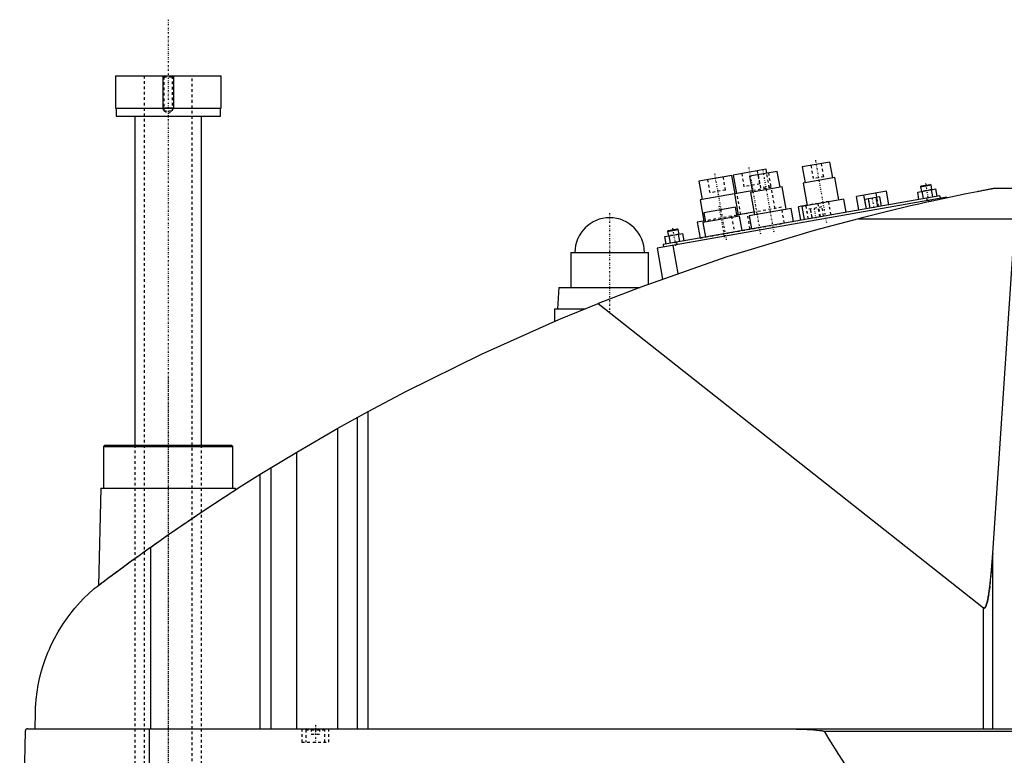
# Model space of a CAD drawing. Extents: x -706 to 181, y -82 to 389.
# Tile 2 of 4: x -706 to -337, y 107 to 382. Entities that reach past the tile are written whole.
import ezdxf

# ---------------------------------------------------------------- set-up
doc = ezdxf.new("R2010")
doc.units = 0
doc.linetypes.add('CENTER', pattern=[1.5, 0.45, -0.5, 0.05, -0.5])
doc.linetypes.add('DASHED', pattern=[2, 1, -1])
for name, color, linetype in [('AM_0', 7, 'CONTINUOUS'), ('AM_10', 7, 'CONTINUOUS'), ('AM_3', 7, 'DASHED'), ('AM_7', 7, 'CENTER')]:
    doc.layers.add(name, color=color, linetype=linetype)

msp = doc.modelspace()

# ---------------------------------------------------------------- linework, layer by layer
at = {"layer": 'AM_0', "color": 7, "linetype": 'CONTINUOUS'}
for p, q in [((-669.75, 360.5), (-669.75, 348.5)), ((-669.75, 360.5), (-630.25, 360.5)), ((-630.25, 348.5), (-630.25, 360.5)), ((-669.75, 348.5), (-630.25, 348.5)), ((-669.5, 348.5), (-669.5, 345.5)), ((-630.5, 345.5), (-630.5, 348.5)), ((-669.5, 345.5), (-630.5, 345.5)), ((-662.5, 345.5), (-662.5, 222.5)), ((-637.5, 222.5), (-637.5, 345.5)), ((-402.65, 328.29), (-412.99, 326.47)), ((-401.61, 322.39), (-402.65, 328.29)), ((-426.55, 325.6), (-438.86, 323.43)), ((-422.35, 324.82), (-432.69, 323)), ((-426.29, 324.13), (-426.55, 325.6)), ((-421.3, 318.91), (-422.35, 324.82)), ((-412.99, 326.47), (-411.95, 320.56)), ((-439.35, 323.35), (-451.66, 321.18)), ((-451.66, 321.18), (-450.44, 314.28)), ((-438.13, 316.45), (-439.35, 323.35)), ((-438.86, 323.43), (-437.64, 316.54)), ((-432.69, 323), (-431.65, 317.09)), ((-400.87, 322.52), (-412.69, 320.43)), ((-412.69, 320.43), (-411.21, 312.06)), ((-399.39, 314.15), (-400.87, 322.52)), ((-431.73, 317.58), (-438.38, 316.41)), ((-420.57, 319.04), (-432.38, 316.96)), ((-432.38, 316.96), (-430.91, 308.59)), ((-419.09, 310.67), (-420.57, 319.04)), ((-381.49, 317.4), (-392.71, 315.42)), ((-385.14, 315.14), (-385.42, 316.71)), ((-380.6, 312.38), (-381.49, 317.4)), ((-369.87, 317.12), (-363.05, 318.32)), ((-369.39, 314.36), (-369.87, 317.12)), ((-368.79, 319.08), (-364.85, 319.78)), ((-368.58, 319.37), (-368.79, 319.08)), ((-368.79, 319.08), (-368.48, 317.36)), ((-368.58, 319.37), (-365.14, 319.98)), ((-367.68, 314.66), (-368.17, 317.42)), ((-364.85, 319.78), (-365.14, 319.98)), ((-364.54, 318.06), (-364.85, 319.78)), ((-364.27, 315.26), (-364.75, 318.02)), ((-362.56, 315.56), (-363.05, 318.32)), ((-340.94, 318.5), (-213.33, 318.5)), ((-358.96, 315.18), (-467.29, 296.08)), ((-361.6, 315.73), (-465, 297.5)), ((-438.37, 316.41), (-451.18, 314.15)), ((-451.18, 314.15), (-449.79, 306.27)), ((-438.38, 316.41), (-436.99, 308.53)), ((-397.42, 314.49), (-413.18, 311.71)), ((-396.56, 309.57), (-397.42, 314.49)), ((-391.83, 310.4), (-392.71, 315.42)), ((-389.06, 310.89), (-389.95, 315.91)), ((-383.98, 315.34), (-389.67, 314.34)), ((-389.06, 310.89), (-389.67, 314.34)), ((-387.64, 311.14), (-388.24, 314.59)), ((-384.79, 311.64), (-385.4, 315.09)), ((-383.37, 311.89), (-383.98, 315.34)), ((-366.52, 314.86), (-366.35, 313.88)), ((-364.87, 314.14), (-364.78, 313.64)), ((-361.6, 315.73), (-361.42, 314.75)), ((-358.96, 315.18), (-358.91, 314.91)), ((-438, 311.4), (-449.82, 309.32)), ((-449.82, 309.32), (-449.21, 305.87)), ((-437.4, 307.95), (-438, 311.4)), ((-431.08, 309.57), (-437.49, 308.44)), ((-417.12, 311.02), (-432.88, 308.24)), ((-416.25, 306.1), (-417.12, 311.02)), ((-411.23, 312.16), (-414.38, 311.6)), ((-413.49, 306.58), (-414.38, 311.6)), ((-413.18, 311.71), (-412.31, 306.79)), ((-411.6, 311.99), (-411.61, 312.09)), ((-449.31, 306.36), (-452.25, 305.84)), ((-452.25, 305.84), (-451.21, 299.93)), ((-436.41, 308.13), (-450.2, 305.69)), ((-450.2, 305.69), (-449.24, 300.28)), ((-435.46, 302.71), (-436.41, 308.13)), ((-432.88, 308.24), (-432.01, 303.32)), ((-392.03, 307.16), (-333.43, 307.16)), ((-341.83, 182.23), (-333.43, 307.16)), ((-463.33, 302.41), (-459.39, 303.1)), ((-463.12, 302.7), (-463.33, 302.41)), ((-463.33, 302.41), (-463.02, 300.69)), ((-463.12, 302.7), (-459.68, 303.31)), ((-459.39, 303.1), (-459.68, 303.31)), ((-459.08, 301.38), (-459.39, 303.1)), ((-464.41, 300.44), (-457.59, 301.64)), ((-463.93, 297.69), (-464.41, 300.44)), ((-462.22, 297.99), (-462.71, 300.74)), ((-460.08, 298.37), (-459.9, 297.38)), ((-458.81, 298.59), (-459.3, 301.34)), ((-457.1, 298.89), (-457.59, 301.64)), ((-499.5, 294.5), (-499.5, 281.5)), ((-499.5, 294.5), (-470.5, 294.5)), ((-470.5, 282.67), (-470.5, 294.5)), ((-467.29, 296.08), (-465.26, 284.59)), ((-465, 297.5), (-464.83, 296.52)), ((-461.38, 297.12), (-459.53, 286.63)), ((-504, 281.5), (-504.5, 273.5)), ((-504, 281.5), (-473.65, 281.5)), ((-505.65, 273.5), (-505.65, 268.73)), ((-505.65, 273.5), (-494.16, 273.5)), ((-489.33, 275.44), (-345.22, 161.75)), ((-586.56, 228.89), (-575.22, 235.17)), ((-579.22, 116.6), (-579.22, 232.98)), ((-575.22, 116.6), (-575.22, 235.17)), ((-601.96, 219.97), (-586.56, 228.89)), ((-586.56, 116.6), (-586.56, 228.89)), ((-673.67, 222.5), (-674.17, 222)), ((-674.17, 222), (-674.17, 206.5)), ((-674.17, 222), (-625.83, 222)), ((-673.67, 222.5), (-626.33, 222.5)), ((-625.83, 222), (-626.33, 222.5)), ((-625.83, 206.5), (-625.83, 222)), ((-615.65, 211.64), (-601.96, 219.97)), ((-601.96, 116.6), (-601.96, 219.97)), ((-611.52, 116.6), (-611.52, 214.2)), ((-615.65, 116.6), (-615.65, 211.64)), ((-675.17, 206.5), (-676.04, 170.15)), ((-675.17, 206.5), (-624.83, 206.5)), ((-624.81, 205.86), (-624.83, 206.5)), ((-656.53, 116.6), (-656.53, 184.45)), ((-341.83, 116.6), (-341.83, 182.23)), ((-345.22, 116.6), (-345.22, 161.75)), ((-699.77, 116.6), (-699.63, 122.62)), ((-703.45, 115.63), (-705.5, 34.5)), ((-702.45, 116.6), (-132.05, 116.6)), ((-657.01, 34.5), (-657.01, 116.6)), ((-404.88, 115.63), (-188.61, 115.63))]:
    msp.add_line(p, q, dxfattribs=at)
for points in [[(-340.94, 318.5, 0), (-340.94, 318.5, 0), (-340.94, 318.5, 0), (-340.94, 318.5, 0), (-340.95, 318.5, 0), (-340.95, 318.5, 0), (-340.96, 318.49, 0), (-340.98, 318.49, 0), (-341, 318.49, 0), (-341.02, 318.48, 0), (-341.04, 318.48, 0), (-341.05, 318.48, 0), (-341.06, 318.48, 0), (-341.09, 318.47, 0), (-341.12, 318.47, 0), (-341.15, 318.46, 0), (-341.19, 318.45, 0), (-341.22, 318.45, 0), (-341.24, 318.44, 0), (-341.26, 318.44, 0), (-341.3, 318.43, 0), (-341.35, 318.42, 0), (-341.37, 318.42, 0), (-341.39, 318.41, 0), (-341.44, 318.41, 0), (-341.48, 318.4, 0), (-341.51, 318.39, 0), (-341.53, 318.39, 0), (-341.58, 318.38, 0), (-341.64, 318.37, 0), (-341.69, 318.36, 0), (-341.74, 318.35, 0), (-341.8, 318.34, 0), (-341.83, 318.33, 0), (-341.86, 318.33, 0), (-341.91, 318.32, 0), (-341.97, 318.31, 0), (-342.03, 318.29, 0), (-342.08, 318.28, 0), (-342.14, 318.27, 0), (-342.17, 318.27, 0), (-342.2, 318.26, 0), (-342.26, 318.25, 0), (-342.32, 318.24, 0), (-342.53, 318.2, 0), (-342.91, 318.13, 0), (-343.31, 318.05, 0), (-343.52, 318.01, 0), (-343.73, 317.97, 0), (-344.16, 317.89, 0), (-344.6, 317.8, 0), (-345.06, 317.71, 0), (-345.52, 317.63, 0), (-345.99, 317.53, 0), (-346.22, 317.49, 0), (-346.46, 317.44, 0), (-346.93, 317.35, 0), (-347.41, 317.26, 0), (-347.64, 317.21, 0), (-349.05, 316.93, 0), (-351.78, 316.39, 0), (-354.59, 315.81, 0), (-357.47, 315.21, 0), (-360.41, 314.59, 0), (-363.39, 313.95, 0), (-364.9, 313.62, 0), (-366.41, 313.28, 0), (-369.46, 312.6, 0), (-372.52, 311.91, 0), (-375.58, 311.19, 0), (-378.64, 310.47, 0), (-381.68, 309.74, 0), (-383.19, 309.37, 0), (-384.69, 309.01, 0), (-387.67, 308.27, 0), (-390.59, 307.53, 0), (-392.03, 307.16, 0)], [(-392.03, 307.16, 0), (-408.52, 302.74, 0), (-441.19, 292.86, 0), (-473.4, 281.59, 0), (-489.33, 275.44, 0)], [(-575.22, 235.17, 0), (-561.24, 242.59, 0), (-532.87, 256.58, 0), (-503.96, 269.45, 0), (-489.33, 275.44, 0)], [(-656.53, 184.45, 0), (-649.84, 189.16, 0), (-636.3, 198.36, 0), (-622.58, 207.29, 0), (-615.65, 211.64, 0)], [(-678.19, 168.52, 0), (-677.65, 168.93, 0), (-676.56, 169.75, 0), (-675.45, 170.59, 0), (-674.89, 171.01, 0), (-674.33, 171.44, 0), (-673.19, 172.3, 0), (-672.03, 173.16, 0), (-670.86, 174.04, 0), (-669.67, 174.92, 0), (-668.47, 175.81, 0), (-667.86, 176.26, 0), (-667.25, 176.7, 0), (-666.03, 177.6, 0), (-664.79, 178.51, 0), (-663.54, 179.42, 0), (-662.29, 180.33, 0), (-661.02, 181.24, 0), (-660.38, 181.7, 0), (-659.75, 182.16, 0), (-658.46, 183.08, 0), (-657.18, 184, 0), (-656.53, 184.45, 0)], [(-345.22, 161.75, 0), (-345.21, 161.75, 0), (-345.21, 161.75, 0), (-345.2, 161.74, 0), (-345.2, 161.74, 0), (-345.2, 161.74, 0), (-345.19, 161.73, 0), (-345.19, 161.73, 0), (-345.18, 161.73, 0), (-345.17, 161.72, 0), (-345.17, 161.72, 0), (-345.17, 161.72, 0), (-345.16, 161.71, 0), (-345.16, 161.71, 0), (-345.15, 161.71, 0), (-345.15, 161.71, 0), (-345.14, 161.7, 0), (-345.14, 161.7, 0), (-345.13, 161.7, 0), (-345.13, 161.7, 0), (-345.12, 161.69, 0), (-345.12, 161.69, 0), (-345.12, 161.69, 0), (-345.11, 161.69, 0), (-345.11, 161.69, 0), (-345.1, 161.68, 0), (-345.1, 161.68, 0), (-345.1, 161.68, 0), (-345.09, 161.68, 0), (-345.08, 161.68, 0), (-345.08, 161.68, 0), (-345.07, 161.68, 0), (-345.07, 161.67, 0), (-345.07, 161.67, 0), (-345.06, 161.67, 0), (-345.06, 161.67, 0), (-345.05, 161.67, 0), (-345.05, 161.67, 0), (-345.04, 161.67, 0), (-345.03, 161.67, 0), (-345.03, 161.67, 0), (-345.03, 161.67, 0), (-345.02, 161.67, 0), (-345.02, 161.67, 0), (-345.01, 161.67, 0), (-345.01, 161.67, 0), (-345, 161.67, 0), (-345, 161.67, 0), (-344.99, 161.67, 0), (-344.99, 161.67, 0), (-344.98, 161.67, 0), (-344.98, 161.67, 0), (-344.97, 161.67, 0), (-344.97, 161.67, 0), (-344.96, 161.67, 0), (-344.96, 161.67, 0), (-344.96, 161.67, 0), (-344.95, 161.67, 0), (-344.94, 161.67, 0), (-344.94, 161.67, 0), (-344.93, 161.67, 0), (-344.93, 161.68, 0), (-344.93, 161.68, 0), (-344.92, 161.68, 0), (-344.92, 161.68, 0), (-344.91, 161.68, 0), (-344.91, 161.68, 0), (-344.9, 161.68, 0), (-344.9, 161.68, 0), (-344.9, 161.69, 0), (-344.89, 161.69, 0), (-344.89, 161.69, 0), (-344.88, 161.69, 0), (-344.88, 161.69, 0), (-344.87, 161.7, 0), (-344.87, 161.7, 0), (-344.86, 161.7, 0), (-344.86, 161.7, 0), (-344.85, 161.7, 0), (-344.85, 161.71, 0), (-344.84, 161.71, 0), (-344.84, 161.71, 0), (-344.83, 161.72, 0), (-344.83, 161.72, 0), (-344.83, 161.72, 0), (-344.82, 161.72, 0), (-344.81, 161.73, 0), (-344.81, 161.73, 0), (-344.8, 161.74, 0), (-344.8, 161.74, 0), (-344.79, 161.74, 0), (-344.79, 161.74, 0), (-344.79, 161.75, 0), (-344.78, 161.75, 0), (-344.78, 161.76, 0), (-344.77, 161.76, 0), (-344.76, 161.77, 0), (-344.76, 161.77, 0), (-344.76, 161.77, 0), (-344.75, 161.78, 0), (-344.75, 161.78, 0), (-344.73, 161.8, 0), (-344.71, 161.82, 0), (-344.69, 161.84, 0), (-344.66, 161.88, 0), (-344.63, 161.92, 0), (-344.61, 161.94, 0), (-344.59, 161.97, 0), (-344.56, 162.02, 0), (-344.52, 162.08, 0), (-344.51, 162.11, 0), (-344.49, 162.14, 0), (-344.46, 162.2, 0), (-344.42, 162.27, 0), (-344.39, 162.34, 0), (-344.36, 162.42, 0), (-344.32, 162.5, 0), (-344.31, 162.54, 0), (-344.29, 162.59, 0), (-344.26, 162.67, 0), (-344.22, 162.77, 0), (-344.11, 163.13, 0), (-343.91, 163.86, 0), (-343.71, 164.73, 0), (-343.52, 165.75, 0), (-343.42, 166.32, 0), (-343.32, 166.92, 0), (-343.13, 168.22, 0), (-342.95, 169.66, 0), (-342.32, 175.77, 0), (-341.83, 182.23, 0)], [(-699.63, 122.62, 0), (-699.63, 122.9, 0), (-699.61, 123.44, 0), (-699.59, 123.97, 0), (-699.58, 124.22, 0), (-699.56, 124.47, 0), (-699.53, 124.96, 0), (-699.5, 125.44, 0), (-699.47, 125.91, 0), (-699.43, 126.37, 0), (-699.39, 126.83, 0), (-699.37, 127.05, 0), (-699.35, 127.27, 0), (-699.31, 127.72, 0), (-699.26, 128.15, 0), (-699.07, 129.67, 0), (-698.88, 130.94, 0), (-698.67, 132.21, 0), (-698.16, 134.76, 0), (-697.54, 137.32, 0), (-696.8, 139.89, 0), (-695.93, 142.48, 0), (-694.93, 145.07, 0), (-694.38, 146.37, 0), (-693.8, 147.67, 0), (-692.52, 150.27, 0), (-691.09, 152.85, 0), (-689.52, 155.41, 0), (-687.8, 157.92, 0), (-685.93, 160.4, 0), (-684.94, 161.61, 0), (-683.91, 162.81, 0), (-681.74, 165.15, 0), (-679.41, 167.42, 0), (-678.19, 168.52, 0)], [(-702.45, 116.6, 0), (-702.48, 116.6, 0), (-702.54, 116.6, 0), (-702.61, 116.59, 0), (-702.64, 116.58, 0), (-702.67, 116.57, 0), (-702.74, 116.56, 0), (-702.8, 116.54, 0), (-702.86, 116.51, 0), (-702.93, 116.48, 0), (-702.99, 116.44, 0), (-703.02, 116.42, 0), (-703.05, 116.4, 0), (-703.1, 116.36, 0), (-703.16, 116.3, 0), (-703.21, 116.24, 0), (-703.27, 116.18, 0), (-703.3, 116.13, 0), (-703.3, 116.12, 0), (-703.31, 116.11, 0), (-703.32, 116.1, 0), (-703.32, 116.09, 0), (-703.33, 116.08, 0), (-703.34, 116.06, 0), (-703.34, 116.05, 0), (-703.35, 116.04, 0), (-703.35, 116.03, 0), (-703.36, 116.01, 0), (-703.37, 116, 0), (-703.37, 115.99, 0), (-703.38, 115.97, 0), (-703.39, 115.95, 0), (-703.39, 115.93, 0), (-703.4, 115.91, 0), (-703.41, 115.89, 0), (-703.41, 115.88, 0), (-703.41, 115.87, 0), (-703.42, 115.84, 0), (-703.43, 115.82, 0), (-703.43, 115.79, 0), (-703.43, 115.78, 0), (-703.43, 115.77, 0), (-703.44, 115.77, 0), (-703.44, 115.77, 0), (-703.44, 115.76, 0), (-703.44, 115.76, 0), (-703.44, 115.75, 0), (-703.44, 115.75, 0), (-703.44, 115.74, 0), (-703.44, 115.74, 0), (-703.44, 115.74, 0), (-703.44, 115.73, 0), (-703.44, 115.73, 0), (-703.44, 115.72, 0), (-703.44, 115.72, 0), (-703.44, 115.72, 0), (-703.44, 115.71, 0), (-703.44, 115.71, 0), (-703.44, 115.71, 0), (-703.44, 115.7, 0), (-703.45, 115.7, 0), (-703.45, 115.69, 0), (-703.45, 115.69, 0), (-703.45, 115.68, 0), (-703.45, 115.68, 0), (-703.45, 115.67, 0), (-703.45, 115.67, 0), (-703.45, 115.67, 0), (-703.45, 115.66, 0), (-703.45, 115.65, 0), (-703.45, 115.65, 0), (-703.45, 115.64, 0), (-703.45, 115.64, 0), (-703.45, 115.64, 0), (-703.45, 115.63, 0), (-703.45, 115.63, 0), (-703.45, 115.63, 0)], [(-425.92, 116.6, 0), (-422.51, 116.59, 0), (-415.33, 116.45, 0), (-411.14, 116.3, 0), (-409.97, 116.24, 0), (-408.82, 116.17, 0), (-408.26, 116.13, 0), (-407.7, 116.09, 0), (-406.58, 115.98, 0), (-405.89, 115.9, 0), (-405.7, 115.87, 0), (-405.5, 115.83, 0), (-405.41, 115.82, 0), (-405.31, 115.8, 0), (-405.21, 115.77, 0), (-405.18, 115.76, 0), (-405.15, 115.76, 0), (-405.13, 115.75, 0), (-405.12, 115.75, 0), (-405.09, 115.74, 0), (-405.06, 115.73, 0), (-405.03, 115.72, 0), (-405, 115.71, 0), (-404.97, 115.69, 0), (-404.95, 115.69, 0), (-404.95, 115.68, 0), (-404.94, 115.68, 0), (-404.94, 115.68, 0), (-404.94, 115.68, 0), (-404.94, 115.68, 0), (-404.93, 115.67, 0), (-404.93, 115.67, 0), (-404.92, 115.67, 0), (-404.92, 115.66, 0), (-404.91, 115.66, 0), (-404.91, 115.66, 0), (-404.91, 115.66, 0), (-404.9, 115.66, 0), (-404.9, 115.65, 0), (-404.9, 115.65, 0), (-404.89, 115.65, 0), (-404.89, 115.64, 0), (-404.89, 115.64, 0), (-404.89, 115.64, 0), (-404.88, 115.63, 0), (-404.88, 115.63, 0), (-404.88, 115.63, 0), (-404.88, 115.63, 0), (-404.88, 115.63, 0), (-404.88, 115.63, 0), (-404.88, 115.63, 0), (-404.88, 115.63, 0), (-404.88, 115.63, 0)], [(-404.88, 115.63, 0), (-403.09, 112.7, 0), (-399.5, 106.96, 0), (-395.91, 101.39, 0), (-394.12, 98.66, 0), (-392.33, 95.98, 0), (-388.74, 90.72, 0), (-385.15, 85.63, 0), (-381.57, 80.7, 0), (-377.98, 75.92, 0), (-374.39, 71.31, 0), (-372.6, 69.07, 0), (-370.81, 66.86, 0), (-367.22, 62.57, 0), (-363.63, 58.44, 0), (-360.05, 54.47, 0), (-356.46, 50.66, 0), (-352.87, 47.01, 0), (-351.08, 45.24, 0), (-349.28, 43.52, 0), (-345.69, 40.19, 0), (-342.11, 37.02, 0), (-340.31, 35.5, 0)]]:
    msp.add_polyline3d(points, dxfattribs=at)
msp.add_arc((-485, 294.5), 13, 0, 180, dxfattribs=at)
at = {"layer": 'AM_10', "color": 7, "linetype": 'CONTINUOUS'}
for p, q in [((-652, 360.5), (-652, 348.5)), ((-648, 360.5), (-648, 348.5)), ((-648, 348.5), (-652, 348.5)), ((-651.62, 347.84), (-652, 348.5)), ((-648.38, 347.84), (-648, 348.5))]:
    msp.add_line(p, q, dxfattribs=at)
at = {"layer": 'AM_3', "color": 6, "linetype": 'DASHED'}
for p, q in [((-659, 360.5), (-659, -59.5)), ((-652, 360.5), (-651.62, 360.12)), ((-651.62, 360.12), (-651.62, 347.44)), ((-651.62, 360.12), (-648.38, 360.12)), ((-648.38, 360.12), (-648, 360.5)), ((-648.38, 347.44), (-648.38, 360.12)), ((-641, -59.5), (-641, 360.5)), ((-651.62, 347.44), (-650, 346.5)), ((-651.62, 347.44), (-648.38, 347.44)), ((-650, 346.5), (-648.38, 347.44)), ((-404.98, 322.81), (-405.85, 327.73)), ((-435.66, 324), (-434.79, 319.07)), ((-428.88, 320.12), (-429.75, 325.04)), ((-425.33, 318.71), (-426.29, 324.13)), ((-424.68, 319.33), (-425.55, 324.26)), ((-409.79, 327.04), (-408.92, 322.11)), ((-448.46, 321.74), (-447.59, 316.82)), ((-441.68, 317.86), (-442.55, 322.78)), ((-429.49, 323.56), (-428.62, 318.64)), ((-404.98, 322.81), (-408.92, 322.11)), ((-441.68, 317.86), (-447.59, 316.82)), ((-437.39, 316.58), (-438.37, 316.41)), ((-436, 308.71), (-437.39, 316.58)), ((-428.88, 320.12), (-434.79, 319.07)), ((-424.59, 318.84), (-431.73, 317.58)), ((-424.68, 319.33), (-428.62, 318.64)), ((-423.2, 310.96), (-424.59, 318.84)), ((-364.75, 318.02), (-368.48, 317.36)), ((-403.15, 313.58), (-411.23, 312.16)), ((-406.2, 307.87), (-407.08, 312.89)), ((-402.27, 308.56), (-403.15, 313.58)), ((-388.35, 314.57), (-387.74, 311.12)), ((-384.69, 311.66), (-385.3, 315.11)), ((-384.53, 311.69), (-385.14, 315.14)), ((-433.54, 309.14), (-449.31, 306.36)), ((-432.5, 303.23), (-433.54, 309.14)), ((-420.74, 311.4), (-431.08, 309.57)), ((-419.7, 305.49), (-420.74, 311.4)), ((-410.73, 307.07), (-411.6, 311.99)), ((-405.65, 311.52), (-411.33, 310.52)), ((-410.72, 307.07), (-411.33, 310.52)), ((-410.02, 310.75), (-409.41, 307.3)), ((-409.3, 307.32), (-409.91, 310.77)), ((-406.46, 307.82), (-407.07, 311.27)), ((-406.35, 307.84), (-406.96, 311.29)), ((-405.04, 308.07), (-405.65, 311.52)), ((-451.21, 299.93), (-419.7, 305.49)), ((-437.49, 308.44), (-439.45, 308.1)), ((-439.45, 308.1), (-438.41, 302.19)), ((-459.3, 301.34), (-463.02, 300.69)), ((-662.5, 222.5), (-662.5, -12.5)), ((-637.5, -12.5), (-637.5, 222.5)), ((-600, 116.6), (-600, 111.6)), ((-598.1, 116.6), (-598.5, 116.2)), ((-598.5, 116.2), (-598.5, 111.6)), ((-598.5, 116.2), (-591.5, 116.2)), ((-596.5, 116.6), (-596.5, 114.6)), ((-596.5, 114.6), (-593.5, 114.6)), ((-595, 116.6), (-595, 114.6)), ((-593.5, 116.6), (-593.5, 114.6)), ((-591.5, 116.2), (-591.9, 116.6)), ((-591.5, 111.6), (-591.5, 116.2)), ((-590, 111.6), (-590, 116.6)), ((-600, 111.6), (-590, 111.6))]:
    msp.add_line(p, q, dxfattribs=at)
for points in [[(-676.04, 170.15, 0), (-676.04, 170.15, 0), (-676.01, 170.17, 0), (-675.96, 170.21, 0), (-675.93, 170.23, 0), (-675.89, 170.26, 0), (-675.78, 170.34, 0), (-675.66, 170.44, 0), (-675.5, 170.55, 0), (-675.32, 170.69, 0), (-675.12, 170.84, 0), (-675.01, 170.93, 0), (-674.89, 171.02, 0), (-674.64, 171.21, 0), (-674.36, 171.41, 0), (-674.06, 171.64, 0), (-673.74, 171.88, 0), (-673.4, 172.14, 0), (-673.22, 172.27, 0), (-673.04, 172.41, 0), (-672.66, 172.7, 0), (-672.26, 172.99, 0), (-672.05, 173.15, 0), (-671.84, 173.3, 0), (-671.41, 173.63, 0), (-670.97, 173.96, 0), (-670.74, 174.12, 0), (-670.51, 174.3, 0), (-670.04, 174.64, 0), (-669.57, 175, 0), (-669.08, 175.35, 0), (-668.59, 175.72, 0), (-668.08, 176.09, 0), (-667.82, 176.28, 0), (-667.56, 176.48, 0), (-667.02, 176.87, 0), (-666.47, 177.28, 0), (-665.91, 177.69, 0), (-665.34, 178.11, 0), (-664.75, 178.54, 0), (-664.45, 178.76, 0), (-664.15, 178.97, 0), (-663.54, 179.42, 0), (-662.93, 179.86, 0), (-662.3, 180.32, 0), (-661.67, 180.78, 0), (-661.02, 181.24, 0), (-660.7, 181.47, 0), (-660.37, 181.71, 0), (-659.72, 182.18, 0), (-659.06, 182.65, 0), (-658.39, 183.13, 0), (-657.73, 183.6, 0), (-657.05, 184.08, 0), (-656.72, 184.32, 0), (-656.38, 184.56, 0), (-655.7, 185.04, 0), (-655.03, 185.52, 0), (-654.35, 186, 0), (-653.67, 186.47, 0), (-653, 186.95, 0), (-652.66, 187.18, 0), (-652.33, 187.42, 0), (-651.66, 187.89, 0), (-651, 188.35, 0), (-650.67, 188.58, 0), (-650.34, 188.81, 0), (-649.68, 189.26, 0), (-649.03, 189.72, 0), (-648.69, 189.95, 0), (-648.36, 190.18, 0), (-647.69, 190.65, 0), (-647.02, 191.11, 0), (-646.34, 191.58, 0), (-645.66, 192.04, 0), (-644.98, 192.51, 0), (-644.64, 192.74, 0), (-644.3, 192.98, 0), (-643.61, 193.44, 0), (-642.93, 193.9, 0), (-642.26, 194.36, 0), (-641.58, 194.82, 0), (-640.91, 195.27, 0), (-640.58, 195.5, 0), (-640.25, 195.72, 0), (-639.59, 196.16, 0), (-638.94, 196.6, 0), (-638.29, 197.03, 0), (-637.66, 197.46, 0), (-637.03, 197.88, 0), (-636.72, 198.09, 0), (-636.41, 198.29, 0), (-635.8, 198.69, 0), (-635.21, 199.09, 0), (-634.62, 199.48, 0), (-634.05, 199.85, 0), (-633.5, 200.22, 0), (-633.22, 200.4, 0), (-632.95, 200.58, 0), (-632.43, 200.92, 0), (-631.91, 201.26, 0), (-631.42, 201.58, 0), (-630.93, 201.9, 0), (-630.46, 202.21, 0), (-630.22, 202.37, 0), (-629.99, 202.52, 0), (-629.53, 202.81, 0), (-629.09, 203.1, 0), (-628.88, 203.24, 0), (-628.67, 203.38, 0), (-628.26, 203.64, 0), (-627.87, 203.89, 0), (-627.68, 204.02, 0), (-627.5, 204.13, 0), (-627.15, 204.36, 0), (-626.82, 204.57, 0), (-626.52, 204.77, 0), (-626.23, 204.95, 0), (-625.98, 205.12, 0), (-625.86, 205.19, 0), (-625.74, 205.27, 0), (-625.53, 205.4, 0), (-625.35, 205.52, 0), (-625.2, 205.62, 0), (-625.07, 205.7, 0), (-624.97, 205.76, 0), (-624.92, 205.79, 0), (-624.89, 205.81, 0), (-624.84, 205.85, 0), (-624.81, 205.86, 0), (-624.81, 205.86, 0)], [(-341.83, 182.23, 0), (-342.32, 175.77, 0), (-342.95, 169.66, 0), (-343.13, 168.22, 0), (-343.32, 166.92, 0), (-343.42, 166.32, 0), (-343.52, 165.75, 0), (-343.71, 164.73, 0), (-343.91, 163.86, 0), (-344.11, 163.13, 0), (-344.22, 162.77, 0), (-344.26, 162.67, 0), (-344.29, 162.59, 0), (-344.31, 162.54, 0), (-344.32, 162.5, 0), (-344.36, 162.42, 0), (-344.39, 162.34, 0), (-344.42, 162.27, 0), (-344.46, 162.2, 0), (-344.49, 162.14, 0), (-344.51, 162.11, 0), (-344.52, 162.08, 0), (-344.56, 162.02, 0), (-344.59, 161.97, 0), (-344.61, 161.94, 0), (-344.63, 161.92, 0), (-344.66, 161.88, 0), (-344.69, 161.84, 0), (-344.71, 161.82, 0), (-344.73, 161.8, 0), (-344.76, 161.77, 0), (-344.78, 161.75, 0), (-344.79, 161.75, 0), (-344.79, 161.74, 0), (-344.79, 161.74, 0), (-344.8, 161.74, 0), (-344.8, 161.74, 0), (-344.81, 161.73, 0), (-344.81, 161.73, 0), (-344.82, 161.72, 0), (-344.83, 161.72, 0), (-344.83, 161.72, 0), (-344.83, 161.72, 0), (-344.84, 161.71, 0), (-344.84, 161.71, 0), (-344.85, 161.71, 0), (-344.85, 161.7, 0), (-344.86, 161.7, 0), (-344.86, 161.7, 0), (-344.87, 161.7, 0), (-344.87, 161.7, 0), (-344.88, 161.69, 0), (-344.88, 161.69, 0), (-344.89, 161.69, 0), (-344.89, 161.69, 0), (-344.9, 161.69, 0), (-344.9, 161.68, 0), (-344.9, 161.68, 0), (-344.91, 161.68, 0), (-344.91, 161.68, 0), (-344.92, 161.68, 0), (-344.92, 161.68, 0), (-344.93, 161.68, 0), (-344.93, 161.68, 0), (-344.93, 161.67, 0), (-344.94, 161.67, 0), (-344.94, 161.67, 0), (-344.95, 161.67, 0), (-344.96, 161.67, 0), (-344.96, 161.67, 0), (-344.96, 161.67, 0), (-344.97, 161.67, 0), (-344.97, 161.67, 0), (-344.98, 161.67, 0), (-344.98, 161.67, 0), (-344.99, 161.67, 0), (-344.99, 161.67, 0), (-345, 161.67, 0), (-345, 161.67, 0), (-345.01, 161.67, 0), (-345.01, 161.67, 0), (-345.02, 161.67, 0), (-345.02, 161.67, 0), (-345.03, 161.67, 0), (-345.03, 161.67, 0), (-345.03, 161.67, 0), (-345.04, 161.67, 0), (-345.05, 161.67, 0), (-345.05, 161.67, 0), (-345.06, 161.67, 0), (-345.06, 161.67, 0), (-345.07, 161.67, 0), (-345.07, 161.67, 0), (-345.07, 161.68, 0), (-345.08, 161.68, 0), (-345.08, 161.68, 0), (-345.09, 161.68, 0), (-345.1, 161.68, 0), (-345.1, 161.68, 0), (-345.1, 161.68, 0), (-345.11, 161.69, 0), (-345.11, 161.69, 0), (-345.12, 161.69, 0), (-345.12, 161.69, 0), (-345.12, 161.69, 0), (-345.13, 161.7, 0), (-345.13, 161.7, 0), (-345.14, 161.7, 0), (-345.14, 161.7, 0), (-345.15, 161.71, 0), (-345.15, 161.71, 0), (-345.16, 161.71, 0), (-345.16, 161.71, 0), (-345.17, 161.72, 0), (-345.17, 161.72, 0), (-345.17, 161.72, 0), (-345.18, 161.73, 0), (-345.19, 161.73, 0), (-345.19, 161.73, 0), (-345.2, 161.74, 0), (-345.2, 161.74, 0), (-345.2, 161.74, 0), (-345.21, 161.75, 0), (-345.21, 161.75, 0), (-345.22, 161.75, 0)]]:
    msp.add_polyline3d(points, dxfattribs=at)
at = {"layer": 'AM_7', "color": 4, "linetype": 'CENTER'}
for p, q in [((-650, 381.5), (-650, -80.5)), ((-408.11, 329.02), (-404, 305.74)), ((-445.82, 324.06), (-441.37, 298.8)), ((-433.02, 326.32), (-428.56, 301.05)), ((-427.81, 325.55), (-423.7, 302.27)), ((-366.96, 320.27), (-365.81, 313.72)), ((-386.18, 311.22), (-386.85, 315.01)), ((-485, 309.2), (-485, 271.8)), ((-444.2, 311.99), (-442.04, 299.74)), ((-407.85, 307.4), (-408.52, 311.19)), ((-461.51, 303.59), (-460.35, 297.04)), ((-498.65, 294.5), (-471.35, 294.5)), ((-650, 247.5), (-650, -82.5)), ((-595, 117.9), (-595, 111.3))]:
    msp.add_line(p, q, dxfattribs=at)

doc.saveas('drawing.dxf')
